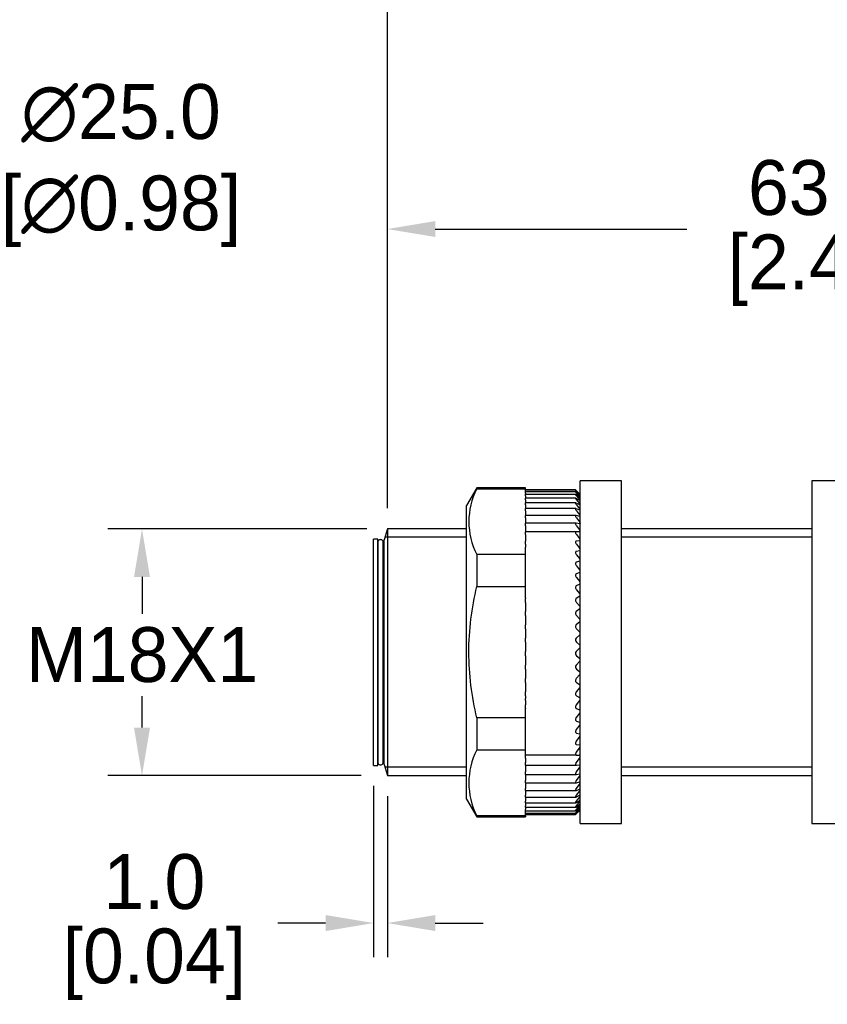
# Model space of a CAD drawing. Header units: inches. Extents: x 0 to 279, y 0 to 216.
# Tile 2 of 5: x 57 to 116, y 90 to 162. Entities that reach past the tile are written whole.
import ezdxf

# ---------------------------------------------------------------- set-up
doc = ezdxf.new("R2010")
doc.units = ezdxf.units.IN
doc.header["$LTSCALE"] = 10
doc.header["$MEASUREMENT"] = 0
doc.layers.add('DIM', color=140, linetype='Continuous')
doc.dimstyles.get("Standard").update_dxf_attribs({"dimtxt": 4, "dimasz": 3.5, "dimexe": 2.5, "dimexo": 1.5, "dimgap": 1, "dimtad": 0, "dimtih": 1, "dimtoh": 1, "dimdec": 1, "dimzin": 0, "dimdsep": 46, "dimtxsty": 'Standard', "dimcen": 0, "dimadec": 0, "dimazin": 0, "dimtfac": 1, "dimtdec": 1, "dimtofl": 0, "dimtmove": 0, "dimatfit": 3, "dimfxl": 0, "dimtolj": 1, "dimtzin": 0, "dimarcsym": 0})

# ---------------------------------------------------------------- blocks, each defined once
blk = doc.blocks.new('*D1')
at = {"layer": 'Defpoints', "color": 0}
for p in [(83.71, 125.134), (65.809, 107.134), (83.311, 107.134)]:
    blk.add_point(p, dxfattribs=at)
at = {"layer": 'DIM', "color": 0, "lineweight": -2}
for p, q in [((82.21, 125.134), (63.309, 125.134)), ((65.809, 121.634), (65.809, 118.937)), ((65.809, 110.634), (65.809, 112.937)), ((81.811, 107.134), (63.309, 107.134))]:
    blk.add_line(p, q, dxfattribs=at)
at = {"layer": 'DIM', "color": 0}
for points in [[(65.226, 121.634), (66.393, 121.634), (65.809, 125.134)], [(65.226, 110.634), (66.393, 110.634), (65.809, 107.134)]]:
    blk.add_solid(points, dxfattribs=at)
at = {"layer": 'DIM', "color": 0, "insert": (65.809, 115.937), "char_height": 4, "attachment_point": 5}
blk.add_mtext('\\A1;M18X1', dxfattribs=at)
blk = doc.blocks.new('*D2')
at = {"layer": 'Defpoints', "color": 0}
for p in [(165.848, 166.564), (83.71, 125.134), (165.848, 124.134)]:
    blk.add_point(p, dxfattribs=at)
at = {"layer": 'DIM', "color": 0, "lineweight": -2}
for p, q in [((83.71, 126.634), (83.71, 169.064)), ((165.848, 125.634), (165.848, 169.064)), ((87.21, 166.564), (114.612, 166.564)), ((162.348, 166.564), (137.945, 166.564))]:
    blk.add_line(p, q, dxfattribs=at)
at = {"layer": 'DIM', "color": 0}
for points in [[(87.21, 167.148), (87.21, 165.981), (83.71, 166.564)], [(162.348, 167.148), (162.348, 165.981), (165.848, 166.564)]]:
    blk.add_solid(points, dxfattribs=at)
at = {"layer": 'DIM', "color": 0, "insert": (126.279, 166.564), "char_height": 4, "attachment_point": 5}
blk.add_mtext('\\A1; 82.1\\P [3.23]', dxfattribs=at)
blk = doc.blocks.new('*D6')
at = {"layer": 'Defpoints', "color": 0}
for p in [(146.748, 147.01), (83.71, 125.134), (146.748, 124.334)]:
    blk.add_point(p, dxfattribs=at)
at = {"layer": 'DIM', "color": 0, "lineweight": -2}
for p, q in [((83.71, 126.634), (83.71, 149.51)), ((146.748, 125.834), (146.748, 149.51)), ((87.21, 147.01), (105.562, 147.01)), ((143.248, 147.01), (124.895, 147.01))]:
    blk.add_line(p, q, dxfattribs=at)
at = {"layer": 'DIM', "color": 0}
for points in [[(87.21, 147.593), (87.21, 146.427), (83.71, 147.01)], [(143.248, 147.593), (143.248, 146.427), (146.748, 147.01)]]:
    blk.add_solid(points, dxfattribs=at)
at = {"layer": 'DIM', "color": 0, "char_height": 4, "attachment_point": 5}
for s, insert in [('\\A1;63.0', (115.229, 150.01)), ('\\A1;[2.48]', (115.229, 144.01))]:
    blk.add_mtext(s, dxfattribs=dict(at, insert=insert))
blk = doc.blocks.new('*D4')
at = {"layer": 'Defpoints', "color": 0}
for p in [(37.44, 127.787), (28.395, 104.481)]:
    blk.add_point(p, dxfattribs=at)
at = {"layer": 'DIM', "color": 0, "lineweight": -2}
for p, q in [((46.7, 151.643), (38.707, 131.05)), ((50.2, 151.643), (46.7, 151.643))]:
    blk.add_line(p, q, dxfattribs=at)
at = {"layer": 'DIM', "color": 0}
blk.add_solid([(38.163, 131.261), (39.251, 130.839), (37.44, 127.787)], dxfattribs=at)
at = {"layer": 'DIM', "color": 0, "insert": (63.533, 151.643), "char_height": 4, "attachment_point": 5}
blk.add_mtext('\\A1; ∅25.0\\P [∅0.98]', dxfattribs=at)
blk = doc.blocks.new('*D7')
at = {"layer": 'Defpoints', "color": 0}
for p in [(82.708, 107.884), (83.71, 107.134), (82.708, 96.378)]:
    blk.add_point(p, dxfattribs=at)
at = {"layer": 'DIM', "color": 0, "lineweight": -2}
for p, q in [((82.708, 106.384), (82.708, 93.878)), ((83.71, 105.634), (83.71, 93.878)), ((79.208, 96.378), (75.708, 96.378)), ((87.21, 96.378), (90.71, 96.378))]:
    blk.add_line(p, q, dxfattribs=at)
at = {"layer": 'DIM', "color": 0}
for points in [[(79.208, 96.961), (79.208, 95.795), (82.708, 96.378)], [(87.21, 96.961), (87.21, 95.795), (83.71, 96.378)]]:
    blk.add_solid(points, dxfattribs=at)
at = {"layer": 'DIM', "color": 0, "char_height": 4, "attachment_point": 5}
for s, insert in [('\\A1;1.0', (66.708, 99.378)), ('\\A1;[0.04]', (66.708, 93.378))]:
    blk.add_mtext(s, dxfattribs=dict(at, insert=insert))

msp = doc.modelspace()

# ---------------------------------------------------------------- linework, layer by layer
for p, q in [((97.789, 103.634), (97.789, 128.634)), ((100.789, 128.634), (97.789, 128.634)), ((100.789, 103.634), (100.789, 128.634)), ((114.691, 128.634), (114.691, 103.634)), ((117.691, 128.634), (114.691, 128.634)), ((90.235, 128.134), (89.489, 126.842)), ((90.235, 128.134), (90.235, 128.058)), ((93.789, 128.134), (90.235, 128.134)), ((90.235, 128.058), (93.789, 128.058)), ((93.789, 128.058), (93.789, 128.134)), ((93.789, 127.843), (93.789, 128.058)), ((97.439, 127.982), (93.789, 127.982)), ((97.44, 127.953), (93.789, 127.953)), ((97.749, 127.667), (97.494, 127.906)), ((97.789, 127.634), (97.506, 127.914)), ((97.51, 127.911), (97.736, 127.685)), ((97.51, 127.869), (97.736, 127.628)), ((93.789, 127.745), (93.789, 127.843)), ((97.441, 127.843), (93.789, 127.843)), ((93.789, 127.745), (93.789, 127.676)), ((93.789, 127.653), (93.789, 127.676)), ((93.789, 127.54), (93.789, 127.653)), ((97.444, 127.653), (93.789, 127.653)), ((93.789, 127.54), (93.789, 127.383)), ((93.789, 127.254), (93.789, 127.383)), ((97.449, 127.383), (93.789, 127.383)), ((93.789, 127.254), (93.789, 127.035)), ((97.749, 127.592), (97.494, 127.806)), ((97.749, 127.436), (97.494, 127.625)), ((97.749, 127.201), (97.494, 127.363)), ((97.51, 127.745), (97.736, 127.491)), ((97.51, 127.54), (97.736, 127.274)), ((97.51, 127.254), (97.736, 126.978)), ((97.785, 127.633), (97.785, 127.635)), ((97.785, 127.564), (97.785, 127.572)), ((97.785, 127.414), (97.785, 127.428)), ((97.785, 127.186), (97.785, 127.205)), ((89.489, 105.427), (89.489, 126.842)), ((93.789, 126.891), (93.789, 127.035)), ((97.455, 127.035), (93.789, 127.035)), ((93.789, 126.891), (93.789, 126.613)), ((93.789, 126.452), (93.789, 126.613)), ((97.461, 126.613), (93.789, 126.613)), ((93.789, 126.452), (93.789, 126.162)), ((97.749, 126.889), (97.494, 127.022)), ((97.749, 126.501), (97.494, 126.605)), ((97.51, 126.891), (97.736, 126.607)), ((97.51, 126.452), (97.736, 126.162)), ((97.785, 126.88), (97.785, 126.905)), ((97.785, 126.499), (97.785, 126.529)), ((93.789, 126.162), (93.789, 126.118)), ((93.789, 125.941), (93.789, 126.118)), ((97.471, 126.118), (93.789, 126.118)), ((93.789, 125.941), (93.789, 125.647)), ((97.749, 126.041), (97.494, 126.114)), ((97.51, 125.941), (97.736, 125.647)), ((97.785, 126.045), (97.785, 126.08)), ((83.71, 125.134), (83.474, 124.334)), ((83.71, 125.134), (83.71, 107.134)), ((89.489, 125.134), (83.71, 125.134)), ((93.789, 125.647), (93.789, 125.554)), ((93.789, 125.361), (93.789, 125.554)), ((97.481, 125.554), (93.789, 125.554)), ((93.789, 125.361), (93.789, 125.065)), ((93.789, 125.065), (93.789, 124.926)), ((97.749, 125.511), (97.494, 125.553)), ((97.51, 125.361), (97.736, 125.065)), ((97.785, 125.521), (97.785, 125.561)), ((114.691, 125.134), (100.789, 125.134)), ((82.708, 107.884), (82.708, 124.384)), ((83.007, 124.384), (82.708, 124.384)), ((83.007, 107.884), (83.007, 124.384)), ((83.474, 107.934), (83.474, 124.334)), ((89.489, 124.521), (83.582, 124.521)), ((93.789, 124.716), (93.789, 124.926)), ((97.49, 124.926), (93.789, 124.926)), ((93.789, 124.716), (93.789, 124.421)), ((93.789, 124.421), (93.789, 124.257)), ((97.749, 124.915), (97.494, 124.926)), ((97.51, 124.716), (97.736, 124.421)), ((97.785, 124.931), (97.785, 124.977)), ((97.785, 124.28), (97.785, 124.33)), ((114.691, 124.521), (100.789, 124.521)), ((83.012, 123.684), (83.007, 123.684)), ((83.012, 124.151), (83.012, 108.117)), ((83.413, 108.117), (83.413, 124.151)), ((83.474, 123.684), (83.413, 123.684)), ((83.413, 123.684), (83.474, 123.684)), ((93.789, 124.257), (93.789, 124.238)), ((93.789, 124.011), (93.789, 124.238)), ((93.789, 124.011), (93.789, 123.798)), ((93.789, 123.263), (93.789, 123.798)), ((97.749, 124.257), (97.494, 124.238)), ((97.51, 124.011), (97.736, 123.718)), ((97.785, 123.572), (97.785, 123.626)), ((90.235, 123.263), (90.235, 120.93)), ((93.789, 123.263), (90.235, 123.263)), ((93.789, 120.93), (93.789, 123.263)), ((97.749, 123.543), (97.494, 123.493)), ((97.51, 123.251), (97.736, 122.962)), ((97.785, 122.812), (97.785, 122.869)), ((97.749, 122.777), (97.494, 122.696)), ((97.51, 122.441), (97.736, 122.159)), ((97.749, 121.964), (97.494, 121.853)), ((97.51, 121.586), (97.736, 121.313)), ((97.785, 122.004), (97.785, 122.065)), ((90.235, 120.93), (93.789, 120.93)), ((93.789, 120.115), (93.789, 120.93)), ((97.749, 121.11), (97.494, 120.97)), ((97.51, 120.694), (97.736, 120.43)), ((97.785, 121.156), (97.785, 121.219)), ((93.789, 120.115), (93.789, 120.053)), ((93.789, 119.769), (93.789, 120.053)), ((97.749, 120.221), (97.494, 120.053)), ((97.785, 120.272), (97.785, 120.338)), ((93.789, 119.769), (93.789, 119.518)), ((93.789, 119.518), (93.789, 119.304)), ((93.789, 119.304), (93.789, 119.108)), ((97.749, 119.304), (97.494, 119.108)), ((97.51, 119.769), (97.736, 119.518)), ((97.785, 119.359), (97.785, 119.427)), ((93.789, 118.819), (93.789, 119.108)), ((93.789, 118.819), (93.789, 118.582)), ((93.789, 118.582), (93.789, 118.364)), ((97.51, 118.819), (97.736, 118.582)), ((93.789, 118.364), (93.789, 118.143)), ((93.789, 117.85), (93.789, 118.143)), ((93.789, 117.85), (93.789, 117.629)), ((97.749, 118.364), (97.494, 118.143)), ((97.51, 117.85), (97.736, 117.629)), ((97.785, 118.424), (97.785, 118.493)), ((93.789, 117.629), (93.789, 117.409)), ((93.789, 117.409), (93.789, 117.164)), ((93.789, 116.869), (93.789, 117.164)), ((97.749, 117.409), (97.494, 117.164)), ((97.785, 117.473), (97.785, 117.542)), ((93.789, 116.869), (93.789, 116.665)), ((93.789, 116.665), (93.789, 116.445)), ((93.789, 116.445), (93.789, 116.177)), ((97.749, 116.445), (97.494, 116.177)), ((97.51, 116.869), (97.736, 116.665)), ((97.785, 116.512), (97.785, 116.582)), ((93.789, 115.883), (93.789, 116.177)), ((93.789, 115.883), (93.789, 115.697)), ((93.789, 115.697), (93.789, 115.478)), ((97.51, 115.883), (97.736, 115.697)), ((93.789, 115.478), (93.789, 115.19)), ((93.789, 114.899), (93.789, 115.19)), ((97.749, 115.478), (97.494, 115.19)), ((97.785, 115.548), (97.785, 115.619)), ((93.789, 114.899), (93.789, 114.733)), ((93.789, 114.733), (93.789, 114.517)), ((93.789, 114.517), (93.789, 114.21)), ((97.749, 114.517), (97.494, 114.21)), ((97.51, 114.899), (97.736, 114.733)), ((97.785, 114.589), (97.785, 114.659)), ((93.789, 113.923), (93.789, 114.21)), ((93.789, 113.923), (93.789, 113.778)), ((93.789, 113.778), (93.789, 113.566)), ((93.789, 113.566), (93.789, 113.243)), ((97.749, 113.566), (97.494, 113.243)), ((97.51, 113.923), (97.736, 113.778)), ((97.785, 113.641), (97.785, 113.709)), ((93.789, 112.963), (93.789, 113.243)), ((93.789, 112.963), (93.789, 112.84)), ((93.789, 112.84), (93.789, 112.771)), ((97.51, 112.963), (97.736, 112.84)), ((97.785, 112.71), (97.785, 112.777)), ((93.789, 112.626), (93.789, 112.771)), ((93.789, 112.626), (93.789, 112.296)), ((93.789, 112.025), (93.789, 112.296)), ((97.749, 112.634), (97.494, 112.296)), ((93.789, 112.025), (93.789, 112.012)), ((93.789, 111.338), (93.789, 112.012)), ((97.749, 111.726), (97.494, 111.377)), ((97.51, 112.025), (97.736, 111.925)), ((97.785, 111.803), (97.785, 111.868)), ((90.235, 111.338), (90.235, 109.006)), ((93.789, 111.338), (90.235, 111.338)), ((93.789, 109.006), (93.789, 111.338)), ((97.749, 110.849), (97.494, 110.491)), ((97.51, 111.116), (97.736, 111.039)), ((97.785, 110.926), (97.785, 110.989)), ((97.749, 110.009), (97.494, 109.644)), ((97.51, 110.242), (97.736, 110.19)), ((97.785, 110.086), (97.785, 110.146)), ((97.749, 109.212), (97.494, 108.843)), ((97.51, 109.409), (97.736, 109.382)), ((97.785, 109.288), (97.785, 109.345)), ((83.007, 108.584), (83.012, 108.584)), ((83.413, 108.584), (83.474, 108.584)), ((90.235, 109.006), (93.789, 109.006)), ((93.789, 108.781), (93.789, 109.006)), ((93.789, 108.624), (93.789, 108.781)), ((93.789, 108.624), (93.789, 108.623)), ((97.51, 108.624), (93.789, 108.624)), ((93.789, 108.411), (93.789, 108.623)), ((97.51, 108.624), (97.736, 108.621)), ((97.785, 108.539), (97.785, 108.592)), ((82.708, 107.884), (83.007, 107.884)), ((83.474, 107.934), (83.71, 107.134)), ((93.789, 108.411), (93.789, 108.093)), ((93.789, 107.891), (93.789, 108.093)), ((93.789, 107.891), (93.789, 107.769)), ((93.789, 107.891), (97.501, 107.891)), ((93.789, 107.769), (93.789, 107.399)), ((97.749, 108.464), (97.494, 108.093)), ((97.749, 107.769), (97.494, 107.399)), ((97.51, 107.891), (97.736, 107.913)), ((97.785, 107.842), (97.785, 107.891)), ((89.489, 107.748), (83.582, 107.748)), ((83.71, 107.134), (89.489, 107.134)), ((93.789, 107.214), (93.789, 107.399)), ((93.789, 107.214), (93.789, 107.133)), ((93.789, 107.214), (97.49, 107.214)), ((93.789, 107.133), (93.789, 106.767)), ((97.749, 107.133), (97.494, 106.767)), ((97.51, 107.216), (97.736, 107.263)), ((97.785, 107.204), (97.785, 107.249)), ((114.691, 107.748), (100.789, 107.748)), ((100.789, 107.134), (114.691, 107.134)), ((93.789, 106.598), (93.789, 106.767)), ((93.789, 106.598), (93.789, 106.561)), ((93.789, 106.598), (97.479, 106.598)), ((93.789, 106.561), (93.789, 106.2)), ((97.749, 106.561), (97.494, 106.2)), ((97.51, 106.604), (97.736, 106.675)), ((97.785, 106.629), (97.785, 106.668)), ((93.789, 106.048), (93.789, 106.2)), ((93.789, 106.048), (93.789, 105.703)), ((93.789, 106.048), (97.468, 106.048)), ((93.789, 105.567), (93.789, 105.703)), ((97.749, 106.055), (97.494, 105.703)), ((97.749, 105.62), (97.494, 105.28)), ((97.51, 106.059), (97.736, 106.153)), ((97.51, 105.584), (97.736, 105.701)), ((97.785, 106.12), (97.785, 106.154)), ((97.785, 105.681), (97.785, 105.711)), ((89.489, 105.427), (90.235, 104.134)), ((93.789, 105.567), (93.789, 105.28)), ((93.789, 105.567), (97.46, 105.567)), ((93.789, 105.159), (93.789, 105.28)), ((93.789, 105.159), (93.789, 104.932)), ((93.789, 105.159), (97.454, 105.159)), ((93.789, 104.827), (93.789, 104.932)), ((97.749, 105.259), (97.494, 104.932)), ((97.749, 104.974), (97.494, 104.663)), ((97.51, 105.183), (97.736, 105.323)), ((97.51, 104.859), (97.736, 105.02)), ((97.785, 105.316), (97.785, 105.34)), ((97.785, 105.026), (97.785, 105.045)), ((90.235, 104.134), (90.235, 104.21)), ((93.789, 104.21), (90.235, 104.21)), ((93.789, 104.827), (93.789, 104.663)), ((93.789, 104.827), (97.447, 104.827)), ((93.789, 104.572), (93.789, 104.663)), ((93.789, 104.21), (93.789, 104.572)), ((93.789, 104.572), (97.444, 104.572)), ((93.789, 104.397), (97.441, 104.397)), ((93.789, 104.303), (97.438, 104.303)), ((93.789, 104.291), (97.439, 104.291)), ((93.789, 104.21), (93.789, 104.134)), ((97.749, 104.767), (97.494, 104.474)), ((97.749, 104.641), (97.494, 104.368)), ((97.749, 104.594), (97.494, 104.343)), ((97.51, 104.614), (97.736, 104.795)), ((97.51, 104.45), (97.736, 104.65)), ((97.51, 104.368), (97.736, 104.585)), ((97.685, 104.531), (97.789, 104.634)), ((97.785, 104.815), (97.785, 104.828)), ((97.785, 104.683), (97.785, 104.69)), ((97.785, 104.631), (97.785, 104.632)), ((90.235, 104.134), (93.789, 104.134)), ((97.789, 103.634), (100.789, 103.634)), ((114.691, 103.634), (117.691, 103.634))]:
    msp.add_line(p, q)
for centre, radius, start, end in [((94.926, 125.66), 5.268, 152.92501, 207.07499), ((96.148, 126.087), 2.253, 43.39511, 45.17634), ((97.269, 127.176), 0.65, 37.51643, 44.1141), ((97.408, 127.185), 0.449, 32.86057, 43.03261), ((97.457, 127.023), 0.375, 29.14561, 42.01014), ((98.743, 128.701), 1.434, 226.11598, 228.08899), ((97.939, 127.803), 0.284, 227.96888, 237.16419), ((97.48, 126.755), 0.34, 26.15454, 41.09742), ((97.492, 126.4), 0.319, 23.72433, 40.32475), ((97.5, 125.967), 0.306, 21.73324, 39.70941), ((97.506, 125.459), 0.297, 20.09017, 39.26121), ((97.512, 124.884), 0.288, 18.72657, 38.98628), ((83.213, 124.152), 0.2, 359.76157, 181.2686), ((97.518, 124.245), 0.28, 17.59042, 38.88957), ((97.748, 124.298), 0.0404, 270.39248, 334.44932), ((97.525, 123.548), 0.271, 16.64201, 38.97658), ((97.741, 123.589), 0.0466, 278.90739, 338.62709), ((97.534, 122.797), 0.261, 15.85085, 39.25451), ((97.544, 121.999), 0.249, 15.19348, 39.73319), ((97.733, 122.829), 0.0546, 286.58176, 341.40083), ((97.723, 122.023), 0.0644, 293.28808, 343.23903), ((97.555, 121.159), 0.237, 14.65193, 40.42587), ((97.712, 121.176), 0.0757, 299.03837, 344.46719), ((97.568, 120.283), 0.224, 14.2127, 41.35004), ((97.699, 120.295), 0.0884, 303.91454, 345.29572), ((97.582, 119.377), 0.209, 13.86607, 42.52828), ((97.686, 119.384), 0.102, 308.0237, 345.85542), ((97.597, 118.447), 0.194, 13.60582, 43.98925), ((97.671, 118.452), 0.117, 311.47383, 346.22606), ((97.639, 117.024), 0.202, 136.13742, 230.09318), ((97.612, 117.501), 0.178, 13.42933, 45.76884), ((97.656, 117.504), 0.133, 314.36269, 346.45579), ((97.628, 116.545), 0.162, 13.33808, 47.91145), ((97.641, 116.546), 0.148, 316.77396, 346.57336), ((97.638, 116.038), 0.201, 135.91699, 230.32453), ((97.643, 115.585), 0.145, 13.33885, 50.47132), ((97.634, 115.052), 0.197, 135.34613, 230.95051), ((97.625, 115.586), 0.164, 318.77702, 346.59546), ((97.659, 114.629), 0.129, 13.44615, 53.51352), ((97.61, 114.631), 0.179, 320.42833, 346.53097), ((97.674, 113.682), 0.114, 13.68578, 57.11457), ((97.596, 113.686), 0.194, 321.77318, 346.38341), ((97.688, 112.752), 0.0997, 14.10134, 61.36106), ((97.583, 112.759), 0.208, 322.84741, 346.15232), ((97.701, 111.846), 0.0864, 14.76413, 66.34497), ((97.571, 111.857), 0.221, 323.67902, 345.83386), ((97.713, 110.968), 0.0746, 15.78835, 72.15259), ((97.56, 110.984), 0.232, 324.28937, 345.42106), ((97.723, 110.127), 0.0643, 17.35175, 78.84295), ((97.551, 110.149), 0.242, 324.69427, 344.9036), ((97.732, 109.326), 0.0557, 19.71949, 86.41093), ((97.543, 109.356), 0.251, 324.90473, 344.26733), ((94.926, 106.608), 5.268, 152.92501, 207.07499), ((97.74, 108.572), 0.0488, 23.26113, 94.73243), ((97.538, 108.612), 0.258, 324.92762, 343.4935), ((83.213, 108.116), 0.2, 178.7314, 0.23843), ((97.533, 107.921), 0.264, 324.76622, 342.55746), ((97.53, 107.29), 0.269, 324.42066, 341.42696), ((97.527, 106.722), 0.274, 323.88844, 340.0596), ((97.525, 106.223), 0.28, 323.16518, 338.39935), ((97.521, 105.797), 0.288, 322.24566, 336.3715), ((97.512, 105.449), 0.303, 321.12568, 333.87566), ((97.495, 105.189), 0.332, 319.80502, 330.7761), ((97.859, 104.662), 0.181, 114.26702, 132.929), ((98.019, 104.351), 0.412, 124.72791, 133.50206), ((99.931, 102.338), 3.141, 133.09943, 134.33363), ((97.452, 105.032), 0.397, 318.29224, 326.88881), ((97.317, 105.049), 0.594, 316.61141, 321.96626), ((95.377, 106.982), 3.366, 314.80926, 315.68416)]:
    msp.add_arc(centre, radius, start, end)
for points, knots in [([(97.494, 127.906), (97.477, 127.922), (97.462, 127.936), (97.441, 127.953), (97.436, 127.956), (97.44, 127.947), (97.449, 127.936), (97.475, 127.907), (97.491, 127.889), (97.51, 127.869)], [0, 0, 0, 0, 0.25, 0.25, 0.5, 0.5, 0.75, 0.75, 1, 1, 1, 1]), ([(97.438, 127.982), (97.438, 127.982), (97.438, 127.982), (97.44, 127.98), (97.449, 127.971), (97.475, 127.945), (97.491, 127.929), (97.51, 127.911)], [0.4700621, 0.4700621, 0.4700621, 0.4700621, 0.5, 0.5, 0.75, 0.75, 1, 1, 1, 1]), ([(97.494, 127.806), (97.477, 127.821), (97.462, 127.832), (97.441, 127.845), (97.436, 127.845), (97.44, 127.832), (97.449, 127.818), (97.475, 127.785), (97.491, 127.766), (97.51, 127.745)], [0, 0, 0, 0, 0.25, 0.25, 0.5, 0.5, 0.75, 0.75, 1, 1, 1, 1]), ([(97.494, 127.625), (97.477, 127.638), (97.462, 127.647), (97.441, 127.655), (97.436, 127.653), (97.44, 127.634), (97.449, 127.619), (97.475, 127.582), (97.491, 127.561), (97.51, 127.54)], [0, 0, 0, 0, 0.25, 0.25, 0.5, 0.5, 0.75, 0.75, 1, 1, 1, 1]), ([(97.494, 127.363), (97.477, 127.374), (97.462, 127.381), (97.441, 127.384), (97.436, 127.379), (97.44, 127.356), (97.449, 127.339), (97.475, 127.298), (97.491, 127.277), (97.51, 127.254)], [0, 0, 0, 0, 0.25, 0.25, 0.5, 0.5, 0.75, 0.75, 1, 1, 1, 1]), ([(97.785, 127.414), (97.781, 127.415), (97.775, 127.418), (97.768, 127.423), (97.762, 127.426), (97.756, 127.431), (97.749, 127.436)], [0, 0, 0, 0, 0.565382, 0.565382, 0.565382, 1, 1, 1, 1]), ([(97.785, 127.186), (97.781, 127.185), (97.775, 127.187), (97.768, 127.19), (97.762, 127.193), (97.756, 127.197), (97.749, 127.201)], [0, 0, 0, 0, 0.565364, 0.565364, 0.565364, 1, 1, 1, 1]), ([(97.494, 127.022), (97.477, 127.031), (97.462, 127.036), (97.441, 127.034), (97.436, 127.027), (97.44, 126.999), (97.449, 126.98), (97.475, 126.937), (97.491, 126.914), (97.51, 126.891)], [0, 0, 0, 0, 0.25, 0.25, 0.5, 0.5, 0.75, 0.75, 1, 1, 1, 1]), ([(97.494, 126.605), (97.477, 126.612), (97.462, 126.614), (97.441, 126.608), (97.436, 126.598), (97.44, 126.566), (97.449, 126.545), (97.475, 126.499), (97.491, 126.476), (97.51, 126.452)], [0, 0, 0, 0, 0.25, 0.25, 0.5, 0.5, 0.75, 0.75, 1, 1, 1, 1]), ([(97.785, 126.88), (97.781, 126.878), (97.775, 126.878), (97.768, 126.881), (97.762, 126.882), (97.756, 126.885), (97.749, 126.889)], [0, 0, 0, 0, 0.56535, 0.56535, 0.56535, 1, 1, 1, 1]), ([(97.785, 126.499), (97.781, 126.495), (97.775, 126.494), (97.768, 126.495), (97.762, 126.496), (97.756, 126.498), (97.749, 126.501)], [0, 0, 0, 0, 0.56534, 0.56534, 0.56534, 1, 1, 1, 1]), ([(97.494, 126.114), (97.477, 126.119), (97.462, 126.119), (97.441, 126.108), (97.436, 126.096), (97.44, 126.06), (97.449, 126.037), (97.475, 125.989), (97.491, 125.965), (97.51, 125.941)], [0, 0, 0, 0, 0.25, 0.25, 0.5, 0.5, 0.75, 0.75, 1, 1, 1, 1]), ([(97.785, 126.045), (97.781, 126.04), (97.775, 126.038), (97.768, 126.037), (97.762, 126.037), (97.756, 126.038), (97.749, 126.041)], [0, 0, 0, 0, 0.565333, 0.565333, 0.565333, 1, 1, 1, 1]), ([(97.494, 125.553), (97.477, 125.556), (97.462, 125.554), (97.441, 125.539), (97.436, 125.524), (97.44, 125.484), (97.449, 125.46), (97.475, 125.409), (97.491, 125.385), (97.51, 125.361)], [0, 0, 0, 0, 0.25, 0.25, 0.5, 0.5, 0.75, 0.75, 1, 1, 1, 1]), ([(97.785, 125.521), (97.781, 125.515), (97.775, 125.511), (97.768, 125.51), (97.762, 125.509), (97.756, 125.509), (97.749, 125.511)], [0, 0, 0, 0, 0.565328, 0.565328, 0.565328, 1, 1, 1, 1]), ([(97.494, 124.926), (97.477, 124.927), (97.462, 124.923), (97.441, 124.903), (97.436, 124.886), (97.44, 124.843), (97.449, 124.817), (97.475, 124.765), (97.491, 124.74), (97.51, 124.716)], [0, 0, 0, 0, 0.25, 0.25, 0.5, 0.5, 0.75, 0.75, 1, 1, 1, 1]), ([(97.785, 124.931), (97.781, 124.924), (97.775, 124.92), (97.768, 124.917), (97.762, 124.915), (97.756, 124.914), (97.749, 124.915)], [0, 0, 0, 0, 0.565326, 0.565326, 0.565326, 1, 1, 1, 1]), ([(97.494, 124.238), (97.477, 124.237), (97.462, 124.231), (97.441, 124.206), (97.436, 124.187), (97.44, 124.14), (97.449, 124.113), (97.475, 124.06), (97.491, 124.035), (97.51, 124.011)], [0, 0, 0, 0, 0.25, 0.25, 0.5, 0.5, 0.75, 0.75, 1, 1, 1, 1]), ([(97.494, 123.493), (97.477, 123.489), (97.462, 123.481), (97.441, 123.452), (97.436, 123.432), (97.44, 123.381), (97.449, 123.353), (97.475, 123.299), (97.491, 123.274), (97.51, 123.251)], [0, 0, 0, 0, 0.25, 0.25, 0.5, 0.5, 0.75, 0.75, 1, 1, 1, 1]), ([(97.494, 122.696), (97.477, 122.69), (97.462, 122.68), (97.441, 122.647), (97.436, 122.625), (97.44, 122.572), (97.449, 122.543), (97.475, 122.489), (97.491, 122.464), (97.51, 122.441)], [0, 0, 0, 0, 0.25, 0.25, 0.5, 0.5, 0.75, 0.75, 1, 1, 1, 1]), ([(97.494, 121.853), (97.477, 121.845), (97.462, 121.833), (97.441, 121.797), (97.436, 121.772), (97.44, 121.717), (97.449, 121.688), (97.475, 121.633), (97.491, 121.609), (97.51, 121.586)], [0, 0, 0, 0, 0.25, 0.25, 0.5, 0.5, 0.75, 0.75, 1, 1, 1, 1]), ([(90.235, 111.338), (89.87, 112.921), (89.658, 114.518), (89.657, 117.74), (89.874, 119.366), (90.235, 120.93)], [0, 0, 0, 0, 0.5, 0.5, 1, 1, 1, 1]), ([(97.494, 120.97), (97.477, 120.96), (97.462, 120.946), (97.441, 120.906), (97.436, 120.88), (97.44, 120.823), (97.449, 120.794), (97.475, 120.739), (97.491, 120.715), (97.51, 120.694)], [0, 0, 0, 0, 0.25, 0.25, 0.5, 0.5, 0.75, 0.75, 1, 1, 1, 1]), ([(97.494, 120.053), (97.477, 120.041), (97.462, 120.025), (97.441, 119.982), (97.436, 119.955), (97.44, 119.897), (97.449, 119.867), (97.475, 119.813), (97.491, 119.79), (97.51, 119.769)], [0, 0, 0, 0, 0.25, 0.25, 0.5, 0.5, 0.75, 0.75, 1, 1, 1, 1]), ([(97.494, 119.108), (97.477, 119.095), (97.462, 119.077), (97.441, 119.031), (97.436, 119.003), (97.44, 118.943), (97.449, 118.914), (97.475, 118.861), (97.491, 118.838), (97.51, 118.819)], [0, 0, 0, 0, 0.25, 0.25, 0.5, 0.5, 0.75, 0.75, 1, 1, 1, 1]), ([(97.494, 118.143), (97.477, 118.128), (97.462, 118.109), (97.441, 118.06), (97.436, 118.031), (97.44, 117.971), (97.449, 117.941), (97.475, 117.89), (97.491, 117.868), (97.51, 117.85)], [0, 0, 0, 0, 0.25, 0.25, 0.5, 0.5, 0.75, 0.75, 1, 1, 1, 1]), ([(97.494, 114.21), (97.477, 114.189), (97.462, 114.165), (97.441, 114.109), (97.436, 114.079), (97.44, 114.02), (97.449, 113.993), (97.475, 113.951), (97.491, 113.935), (97.51, 113.923)], [0, 0, 0, 0, 0.25, 0.25, 0.5, 0.5, 0.75, 0.75, 1, 1, 1, 1]), ([(97.494, 113.243), (97.477, 113.221), (97.462, 113.196), (97.441, 113.14), (97.436, 113.109), (97.44, 113.052), (97.449, 113.027), (97.475, 112.987), (97.491, 112.973), (97.51, 112.963)], [0, 0, 0, 0, 0.25, 0.25, 0.5, 0.5, 0.75, 0.75, 1, 1, 1, 1]), ([(97.494, 112.296), (97.477, 112.274), (97.462, 112.248), (97.441, 112.191), (97.436, 112.161), (97.44, 112.106), (97.449, 112.082), (97.475, 112.046), (97.491, 112.033), (97.51, 112.025)], [0, 0, 0, 0, 0.25, 0.25, 0.5, 0.5, 0.75, 0.75, 1, 1, 1, 1]), ([(97.494, 111.377), (97.477, 111.353), (97.462, 111.327), (97.441, 111.271), (97.436, 111.241), (97.44, 111.187), (97.449, 111.165), (97.475, 111.133), (97.491, 111.122), (97.51, 111.116)], [0, 0, 0, 0, 0.25, 0.25, 0.5, 0.5, 0.75, 0.75, 1, 1, 1, 1]), ([(97.494, 110.491), (97.477, 110.467), (97.462, 110.44), (97.441, 110.384), (97.436, 110.355), (97.44, 110.304), (97.449, 110.284), (97.475, 110.255), (97.491, 110.246), (97.51, 110.242)], [0, 0, 0, 0, 0.25, 0.25, 0.5, 0.5, 0.75, 0.75, 1, 1, 1, 1]), ([(97.494, 109.644), (97.477, 109.62), (97.462, 109.593), (97.441, 109.538), (97.436, 109.51), (97.44, 109.462), (97.449, 109.443), (97.475, 109.418), (97.491, 109.412), (97.51, 109.409)], [0, 0, 0, 0, 0.25, 0.25, 0.5, 0.5, 0.75, 0.75, 1, 1, 1, 1]), ([(97.494, 108.843), (97.477, 108.818), (97.462, 108.791), (97.441, 108.737), (97.436, 108.711), (97.44, 108.666), (97.449, 108.65), (97.475, 108.629), (97.491, 108.624), (97.51, 108.624)], [0, 0, 0, 0, 0.25, 0.25, 0.5, 0.5, 0.75, 0.75, 1, 1, 1, 1]), ([(97.494, 108.093), (97.477, 108.068), (97.462, 108.042), (97.441, 107.989), (97.436, 107.964), (97.44, 107.923), (97.449, 107.908), (97.475, 107.892), (97.491, 107.89), (97.51, 107.891)], [0, 0, 0, 0, 0.25, 0.25, 0.5, 0.5, 0.75, 0.75, 1, 1, 1, 1]), ([(97.494, 107.399), (97.477, 107.374), (97.462, 107.348), (97.441, 107.298), (97.436, 107.274), (97.44, 107.237), (97.449, 107.225), (97.475, 107.213), (97.491, 107.213), (97.51, 107.216)], [0, 0, 0, 0, 0.25, 0.25, 0.5, 0.5, 0.75, 0.75, 1, 1, 1, 1]), ([(97.494, 106.767), (97.477, 106.742), (97.462, 106.717), (97.441, 106.669), (97.436, 106.647), (97.44, 106.614), (97.449, 106.604), (97.475, 106.596), (97.491, 106.598), (97.51, 106.604)], [0, 0, 0, 0, 0.25, 0.25, 0.5, 0.5, 0.75, 0.75, 1, 1, 1, 1]), ([(97.494, 106.2), (97.477, 106.176), (97.462, 106.152), (97.441, 106.106), (97.436, 106.086), (97.44, 106.057), (97.449, 106.05), (97.475, 106.047), (97.491, 106.051), (97.51, 106.059)], [0, 0, 0, 0, 0.25, 0.25, 0.5, 0.5, 0.75, 0.75, 1, 1, 1, 1]), ([(97.494, 105.703), (97.477, 105.68), (97.462, 105.656), (97.441, 105.614), (97.436, 105.595), (97.44, 105.572), (97.449, 105.567), (97.475, 105.568), (97.491, 105.574), (97.51, 105.584)], [0, 0, 0, 0, 0.25, 0.25, 0.5, 0.5, 0.75, 0.75, 1, 1, 1, 1]), ([(97.494, 105.28), (97.477, 105.257), (97.462, 105.234), (97.441, 105.195), (97.436, 105.179), (97.44, 105.16), (97.449, 105.157), (97.475, 105.163), (97.491, 105.172), (97.51, 105.183)], [0, 0, 0, 0, 0.25, 0.25, 0.5, 0.5, 0.75, 0.75, 1, 1, 1, 1]), ([(97.494, 104.932), (97.477, 104.91), (97.462, 104.889), (97.441, 104.854), (97.436, 104.839), (97.44, 104.825), (97.449, 104.825), (97.475, 104.836), (97.491, 104.846), (97.51, 104.859)], [0, 0, 0, 0, 0.25, 0.25, 0.5, 0.5, 0.75, 0.75, 1, 1, 1, 1]), ([(97.494, 104.663), (97.477, 104.642), (97.462, 104.623), (97.441, 104.591), (97.436, 104.579), (97.44, 104.57), (97.449, 104.572), (97.475, 104.587), (97.491, 104.599), (97.51, 104.614)], [0, 0, 0, 0, 0.25, 0.25, 0.5, 0.5, 0.75, 0.75, 1, 1, 1, 1]), ([(97.494, 104.474), (97.477, 104.455), (97.462, 104.437), (97.441, 104.409), (97.436, 104.4), (97.44, 104.395), (97.449, 104.4), (97.475, 104.42), (97.491, 104.434), (97.51, 104.45)], [0, 0, 0, 0, 0.25, 0.25, 0.5, 0.5, 0.75, 0.75, 1, 1, 1, 1]), ([(97.494, 104.368), (97.477, 104.349), (97.462, 104.333), (97.441, 104.309), (97.436, 104.303), (97.44, 104.303), (97.449, 104.311), (97.475, 104.334), (97.491, 104.35), (97.51, 104.368)], [0, 0, 0, 0, 0.25, 0.25, 0.5, 0.5, 0.75, 0.75, 1, 1, 1, 1]), ([(97.494, 104.343), (97.477, 104.327), (97.462, 104.312), (97.443, 104.295), (97.438, 104.291), (97.438, 104.291)], [0, 0, 0, 0, 0.25, 0.25, 0.4467295, 0.4467295, 0.4467295, 0.4467295])]:
    msp.add_open_spline(points, degree=3, knots=knots)
for points in [[(97.736, 107.913), (97.758, 107.915), (97.777, 107.909), (97.785, 107.891)], [(97.736, 107.263), (97.758, 107.267), (97.777, 107.264), (97.785, 107.249)], [(97.736, 106.675), (97.758, 106.681), (97.777, 106.681), (97.785, 106.668)], [(97.736, 106.153), (97.758, 106.162), (97.777, 106.165), (97.785, 106.154)], [(97.736, 105.701), (97.758, 105.713), (97.777, 105.718), (97.785, 105.711)], [(97.736, 105.323), (97.758, 105.336), (97.777, 105.344), (97.785, 105.34)], [(97.736, 105.02), (97.758, 105.036), (97.777, 105.046), (97.785, 105.045)]]:
    msp.add_open_spline(points, degree=3)

# ---------------------------------------------------------------- dimensions: what is measured, and where the dimension line sits
at = {"layer": 'DIM'}
for base, p2, angle, text, picture, middle in [((165.848, 166.564), (165.848, 124.134), 180, ' <>', '*D2', (126.279, 166.564)), ((65.809, 107.134), (83.311, 107.134), 90, 'M18X1', '*D1', (65.809, 115.937))]:
    dim = msp.add_linear_dim(base=base, p1=(83.71, 125.134), p2=p2, angle=angle, text=text, dimstyle='Standard', override={"dimpost": '\\X'}, dxfattribs=at)
    dim.commit()
    dim.dimension.update_dxf_attribs({"geometry": picture, "text_midpoint": middle, "dimtype": 160})
dim = msp.add_diameter_dim_2p(p1=(28.395, 104.481), p2=(37.44, 127.787), text=' <>', dimstyle='Standard', override={"dimpost": '\\X'}, dxfattribs=at)
dim.commit()
dim.dimension.update_dxf_attribs({"geometry": '*D4', "text_midpoint": (63.533, 151.643), "dimtype": 163})
dim = msp.add_linear_dim(base=(146.748, 147.01), p1=(83.71, 125.134), p2=(146.748, 124.334), angle=180, dimstyle='Standard', override={"dimpost": '\\X'}, dxfattribs=at)
dim.commit()
dim.dimension.update_dxf_attribs({"geometry": '*D6', "text_midpoint": (115.229, 147.01)})
dim = msp.add_linear_dim(base=(82.708, 96.378), p1=(83.71, 107.134), p2=(82.708, 107.884), dimstyle='Standard', override={"dimpost": '\\X'}, dxfattribs=at)
dim.commit()
dim.dimension.update_dxf_attribs({"geometry": '*D7', "text_midpoint": (66.708, 96.378)})

doc.saveas('drawing.dxf')
